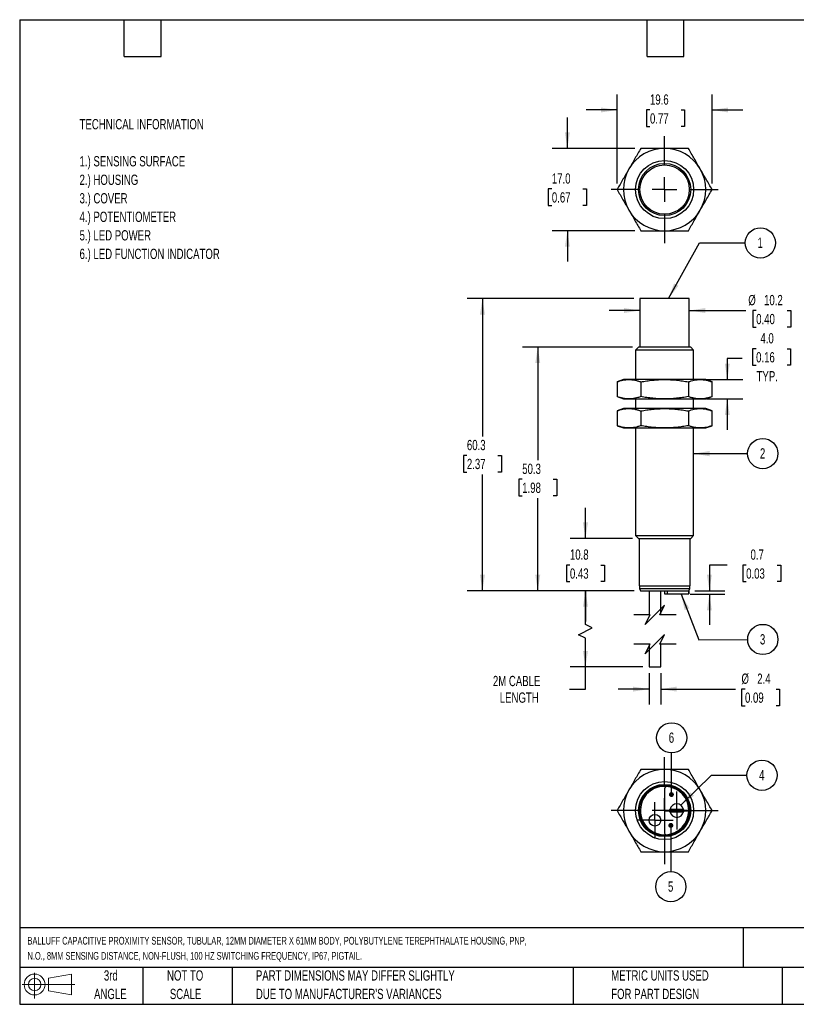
# Model space of a CAD drawing. Header units: millimetres. Extents: x 6 to 273, y 6 to 210.
# Tile 1 of 2: x 6 to 167, y 6 to 210. Entities that reach past the tile are written whole.
import ezdxf

# ---------------------------------------------------------------- set-up
doc = ezdxf.new("R2010")
doc.units = ezdxf.units.MM
doc.linetypes.add('CENTERX2', pattern=[20.32, 12.7, -2.54, 2.54, -2.54])
doc.layers.add('CENTER', color=40, linetype='CENTERX2')
doc.layers.add('DIMENSIONS', color=140, linetype='Continuous', lineweight=25)
doc.layers.add('TEXT', color=140, linetype='Continuous', lineweight=25)
doc.styles.add('SLDTEXTSTYLE0', font='TXT', dxfattribs={"width": 0.7})
doc.dimstyles.new('SLDDIMSTYLE0', dxfattribs={"dimtxt": 2.158008, "dimasz": 3.302, "dimexe": 0, "dimexo": 0.0625, "dimgap": 0.539502, "dimtad": 0, "dimtih": 1, "dimtoh": 1, "dimrnd": 1e-09, "dimzin": 12, "dimdsep": 46, "dimtxsty": 'SLDTEXTSTYLE0', "dimsah": 1, "dimcen": 0.09, "dimadec": 0, "dimazin": 3, "dimtfac": 1, "dimtmove": 0, "dimatfit": 0, "dimfxl": 0, "dimfrac": 2, "dimtolj": 1, "dimtzin": 12, "dimarcsym": 0})
doc.dimstyles.new('SLDDIMSTYLE1', dxfattribs={"dimtxt": 2.158008, "dimasz": 3.302, "dimexe": 0, "dimexo": 0.0625, "dimgap": 0.539502, "dimtad": 0, "dimtih": 1, "dimtoh": 1, "dimrnd": 1e-09, "dimzin": 12, "dimdsep": 46, "dimtxsty": 'SLDTEXTSTYLE0', "dimsah": 1, "dimcen": 0.09, "dimadec": 0, "dimazin": 3, "dimtfac": 1, "dimtofl": 0, "dimtmove": 0, "dimatfit": 3, "dimfxl": 0, "dimfrac": 2, "dimtolj": 1, "dimtzin": 12, "dimarcsym": 0})
doc.dimstyles.new('SLDDIMSTYLE2', dxfattribs={"dimtxt": 2.158008, "dimasz": 3.302, "dimexe": 0, "dimexo": 0.0625, "dimgap": 0.539502, "dimtad": 0, "dimtih": 1, "dimtoh": 1, "dimrnd": 1e-09, "dimdsep": 46, "dimtxsty": 'SLDTEXTSTYLE0', "dimsah": 1, "dimcen": 0.09, "dimadec": 0, "dimazin": 2, "dimtfac": 1, "dimtmove": 0, "dimatfit": 0, "dimfxl": 0, "dimfrac": 2, "dimtolj": 1, "dimtzin": 12, "dimarcsym": 0})
doc.dimstyles.new('SLDDIMSTYLE3', dxfattribs={"dimtxt": 2.158008, "dimasz": 3.302, "dimexe": 0, "dimexo": 0.0625, "dimgap": 0.539502, "dimtad": 0, "dimtih": 1, "dimtoh": 1, "dimrnd": 1e-09, "dimzin": 4, "dimdsep": 46, "dimtxsty": 'SLDTEXTSTYLE0', "dimsah": 1, "dimcen": 0.09, "dimadec": 0, "dimazin": 1, "dimtfac": 1, "dimtmove": 0, "dimatfit": 0, "dimfxl": 0, "dimfrac": 2, "dimtolj": 1, "dimtzin": 12, "dimarcsym": 0})
doc.dimstyles.new('SLDDIMSTYLE4', dxfattribs={"dimtxt": 0.18, "dimasz": 3.302, "dimexe": 0, "dimexo": 0.0625, "dimgap": 0, "dimtad": 0, "dimtih": 1, "dimtoh": 1, "dimdec": 0, "dimrnd": 1e-09, "dimzin": 0, "dimdsep": 46, "dimtxsty": 'Standard', "dimsah": 1, "dimcen": 0.09, "dimadec": 0, "dimazin": 0, "dimtfac": 3.302, "dimtdec": 0, "dimtofl": 0, "dimtmove": 0, "dimatfit": 3, "dimfxl": 0, "dimfrac": 2, "dimtolj": 1, "dimtzin": 0, "dimarcsym": 0})
doc.dimstyles.new('SLDDIMSTYLE5', dxfattribs={"dimtxt": 0.18, "dimasz": 1.016, "dimexe": 0, "dimexo": 0.0625, "dimgap": 0, "dimtad": 0, "dimtih": 1, "dimtoh": 1, "dimdec": 0, "dimrnd": 1e-09, "dimzin": 0, "dimdsep": 46, "dimtxsty": 'Standard', "dimblk1": 'DOT', "dimblk2": 'DOT', "dimsah": 1, "dimcen": 0.09, "dimadec": 0, "dimazin": 0, "dimtfac": 1.016, "dimtdec": 0, "dimtofl": 0, "dimtmove": 0, "dimatfit": 3, "dimldrblk": 'DOT', "dimfxl": 0, "dimfrac": 2, "dimtolj": 1, "dimtzin": 0, "dimarcsym": 0})

# ---------------------------------------------------------------- blocks, each defined once
blk = doc.blocks.new('Block11')
at = {"color": 7, "linetype": 'Continuous', "lineweight": 18}
for p, q in [((2.59, 5.31), (2.59, 0)), ((5.48, 4.17), (10.18, 5.03)), ((5.48, 1.6), (5.48, 4.17)), ((10.18, 5.03), (10.18, 0.73)), ((0, 2.88), (10.87, 2.88)), ((5.48, 1.6), (10.18, 0.73))]:
    blk.add_line(p, q, dxfattribs=at)
for radius in [2.15, 1.29]:
    blk.add_circle((2.59, 2.88), radius, dxfattribs=at)
blk = doc.blocks.new('Block12')
at = {"color": 7, "linetype": 'Continuous'}
blk.add_blockref('Block11', (0, 0), dxfattribs=at)
blk = doc.blocks.new('SW_NOTE_0')
at = {"layer": 'TEXT', "color": 0, "attachment_point": 1, "style": 'SLDTEXTSTYLE0'}
for s, insert, char_height in [('TECHNICAL INFORMATION', (0, 2.73), 2.1167), ('1.) SENSING SURFACE', (0, -4.92), 2.1167), ('2.) HOUSING', (0, -8.74), 2.1167), ('3.) COVER', (0, -12.56), 2.117), ('4.) POTENTIOMETER', (0, -16.38), 2.1167), ('5.) LED POWER', (0, -20.2), 2.1167), ('6.) LED FUNCTION INDICATOR', (0, -24.03), 2.1167)]:
    blk.add_mtext(s, dxfattribs=dict(at, insert=insert, char_height=char_height))
blk = doc.blocks.new('SW_NOTE_0_1')
at = {"layer": 'TEXT', "color": 0, "char_height": 1.5875, "attachment_point": 1, "style": 'SLDTEXTSTYLE0'}
for s, insert in [('BALLUFF CAPACITIVE PROXIMITY SENSOR, TUBULAR, 12MM DIAMETER X 61MM BODY, POLYBUTYLENE TEREPHTHALATE HOUSING, PNP,', (0, 2.05)), ('N.O., 8MM SENSING DISTANCE, NON-FLUSH, 100 HZ SWITCHING FREQUENCY, IP67, PIGTAIL.', (0, -1.07))]:
    blk.add_mtext(s, dxfattribs=dict(at, insert=insert))
blk = doc.blocks.new('SW_NOTE_0_4')
at = {"layer": 'TEXT', "color": 0, "char_height": 2.1167, "attachment_point": 1, "style": 'SLDTEXTSTYLE0'}
for s, insert in [('PART DIMENSIONS MAY DIFFER SLIGHTLY', (0, 2.73)), ("DUE TO MANUFACTURER'S VARIANCES", (0, -1.09))]:
    blk.add_mtext(s, dxfattribs=dict(at, insert=insert))
blk = doc.blocks.new('SW_NOTE_0_5')
at = {"layer": 'TEXT', "color": 0, "char_height": 2.117, "attachment_point": 2, "style": 'SLDTEXTSTYLE0'}
for s, insert in [('NOT TO', (5.26, 2.73)), ('SCALE', (5.35, -1.09))]:
    blk.add_mtext(s, dxfattribs=dict(at, insert=insert))
blk = doc.blocks.new('SW_NOTE_0_6')
at = {"layer": 'TEXT', "color": 0, "char_height": 2.117, "attachment_point": 2, "style": 'SLDTEXTSTYLE0'}
for s, insert in [('3rd', (2.32, 2.73)), ('ANGLE', (2.22, -1.09))]:
    blk.add_mtext(s, dxfattribs=dict(at, insert=insert))
blk = doc.blocks.new('SW_NOTE_0_7')
at = {"layer": 'TEXT', "color": 0, "char_height": 2.1167, "attachment_point": 1, "style": 'SLDTEXTSTYLE0'}
for s, insert in [('METRIC UNITS USED', (0, 2.73)), ('FOR PART DESIGN', (0, -1.09))]:
    blk.add_mtext(s, dxfattribs=dict(at, insert=insert))
blk = doc.blocks.new('_D')
at = {"layer": 'DIMENSIONS'}
for p, q in [((136.3, 74.7), (136.3, 68.22)), ((138.7, 74.7), (138.7, 68.22)), ((136.3, 71.4), (129.95, 71.4)), ((138.7, 71.4), (154.18, 71.4)), ((156.11, 71.4), (155.39, 71.4)), ((155.39, 71.4), (155.39, 67.97)), ((162.53, 71.4), (163.25, 71.4)), ((163.25, 71.4), (163.25, 67.97)), ((155.39, 67.97), (156.11, 67.97)), ((163.25, 67.97), (162.53, 67.97))]:
    blk.add_line(p, q, dxfattribs=at)
for points in [[(136.3, 71.4), (133, 71.91), (133, 70.89)], [(138.7, 71.4), (142.01, 70.89), (142.01, 71.91)]]:
    blk.add_solid(points, dxfattribs=at)
at = {"layer": 'DIMENSIONS', "char_height": 2.117, "attachment_point": 1, "style": 'SLDTEXTSTYLE0'}
for s, insert in [('%%c', (155.38, 74.61)), ('2.4', (158.64, 74.61)), ('0.09', (156.11, 70.7))]:
    blk.add_mtext(s, dxfattribs=dict(at, insert=insert))
blk = doc.blocks.new('_D_1')
at = {"layer": 'DIMENSIONS'}
for p, q in [((133.23, 91.69), (119.99, 91.69)), ((123.17, 84.75), (123.17, 91.69)), ((121.76, 82.63), (124.58, 84.04)), ((124.58, 84.04), (123.17, 84.75)), ((123.17, 81.92), (121.76, 82.63)), ((123.17, 75.97), (123.17, 81.92)), ((135.03, 75.97), (119.99, 75.97)), ((123.17, 71.4), (123.17, 75.97)), ((119.87, 71.4), (123.17, 71.4))]:
    blk.add_line(p, q, dxfattribs=at)
for points in [[(123.17, 91.69), (122.66, 88.39), (123.68, 88.39)], [(123.17, 75.97), (123.68, 79.27), (122.66, 79.27)]]:
    blk.add_solid(points, dxfattribs=at)
at = {"layer": 'DIMENSIONS', "char_height": 2.117, "attachment_point": 1, "style": 'SLDTEXTSTYLE0'}
for s, insert in [('2M CABLE', (104.06, 74.13)), ('LENGTH', (105.48, 70.7))]:
    blk.add_mtext(s, dxfattribs=dict(at, insert=insert))
blk = doc.blocks.new('_D_2')
at = {"layer": 'DIMENSIONS'}
for p, q in [((152.46, 97.01), (148.76, 97.01)), ((148.76, 97.01), (148.76, 91.69)), ((156.35, 97.01), (155.63, 97.01)), ((155.63, 97.01), (155.63, 93.58)), ((162.76, 97.01), (163.49, 97.01)), ((163.49, 97.01), (163.49, 93.58)), ((155.63, 93.58), (156.35, 93.58)), ((163.49, 93.58), (162.76, 93.58)), ((145.77, 91.69), (151.93, 91.69)), ((144.77, 90.99), (151.93, 90.99)), ((148.76, 90.99), (148.76, 84.64))]:
    blk.add_line(p, q, dxfattribs=at)
for points in [[(148.76, 91.69), (149.26, 94.99), (148.25, 94.99)], [(148.76, 90.99), (148.25, 87.69), (149.26, 87.69)]]:
    blk.add_solid(points, dxfattribs=at)
at = {"layer": 'DIMENSIONS', "char_height": 2.117, "attachment_point": 1, "style": 'SLDTEXTSTYLE0'}
for s, insert in [('0.7', (157.25, 100.22)), ('0.03', (156.35, 96.31))]:
    blk.add_mtext(s, dxfattribs=dict(at, insert=insert))
blk = doc.blocks.new('_D_3')
at = {"layer": 'DIMENSIONS'}
for p, q in [((123.17, 102.49), (123.17, 108.84)), ((132.85, 102.49), (119.99, 102.49)), ((119.96, 97.01), (119.24, 97.01)), ((119.24, 97.01), (119.24, 93.58)), ((126.37, 97.01), (127.1, 97.01)), ((127.1, 97.01), (127.1, 93.58)), ((119.24, 93.58), (119.96, 93.58)), ((127.1, 93.58), (126.37, 93.58)), ((133.23, 91.69), (119.99, 91.69)), ((123.17, 91.69), (123.17, 85.34))]:
    blk.add_line(p, q, dxfattribs=at)
for points in [[(123.17, 102.49), (123.68, 105.79), (122.66, 105.79)], [(123.17, 91.69), (122.66, 88.39), (123.68, 88.39)]]:
    blk.add_solid(points, dxfattribs=at)
at = {"layer": 'DIMENSIONS', "char_height": 2.117, "attachment_point": 1, "style": 'SLDTEXTSTYLE0'}
for s, insert in [('10.8', (119.96, 100.22)), ('0.43', (119.96, 96.31))]:
    blk.add_mtext(s, dxfattribs=dict(at, insert=insert))
blk = doc.blocks.new('_D_4')
at = {"layer": 'DIMENSIONS'}
for p, q in [((132.85, 141.99), (110.14, 141.99)), ((113.32, 141.99), (113.32, 118.63)), ((110.11, 114.71), (109.39, 114.71)), ((109.39, 114.71), (109.39, 111.28)), ((116.52, 114.71), (117.25, 114.71)), ((117.25, 114.71), (117.25, 111.28)), ((109.39, 111.28), (110.11, 111.28)), ((113.32, 91.69), (113.32, 110.8)), ((117.25, 111.28), (116.52, 111.28)), ((133.23, 91.69), (110.14, 91.69))]:
    blk.add_line(p, q, dxfattribs=at)
for points in [[(113.32, 141.99), (112.81, 138.69), (113.83, 138.69)], [(113.32, 91.69), (113.83, 94.99), (112.81, 94.99)]]:
    blk.add_solid(points, dxfattribs=at)
at = {"layer": 'DIMENSIONS', "char_height": 2.117, "attachment_point": 1, "style": 'SLDTEXTSTYLE0'}
for s, insert in [('50.3', (110.11, 117.92)), ('1.98', (110.11, 114.01))]:
    blk.add_mtext(s, dxfattribs=dict(at, insert=insert))
blk = doc.blocks.new('_D_5')
at = {"layer": 'DIMENSIONS'}
for p, q in [((133.13, 151.99), (98.72, 151.99)), ((101.9, 151.99), (101.9, 123.53)), ((98.69, 119.62), (97.97, 119.62)), ((97.97, 119.62), (97.97, 116.19)), ((105.1, 119.62), (105.83, 119.62)), ((105.83, 119.62), (105.83, 116.19)), ((97.97, 116.19), (98.69, 116.19)), ((105.83, 116.19), (105.1, 116.19)), ((101.9, 91.69), (101.9, 115.71)), ((133.23, 91.69), (98.72, 91.69))]:
    blk.add_line(p, q, dxfattribs=at)
for points in [[(101.9, 151.99), (101.39, 148.69), (102.41, 148.69)], [(101.9, 91.69), (102.41, 94.99), (101.39, 94.99)]]:
    blk.add_solid(points, dxfattribs=at)
at = {"layer": 'DIMENSIONS', "char_height": 2.117, "attachment_point": 1, "style": 'SLDTEXTSTYLE0'}
for s, insert in [('60.3', (98.69, 122.83)), ('2.37', (98.69, 118.92))]:
    blk.add_mtext(s, dxfattribs=dict(at, insert=insert))
blk = doc.blocks.new('_D_6')
at = {"layer": 'DIMENSIONS'}
for p, q in [((134.4, 149.53), (128.05, 149.53)), ((144.6, 149.53), (156.31, 149.53)), ((158.42, 149.53), (157.7, 149.53)), ((157.7, 149.53), (157.7, 146.1)), ((164.83, 149.53), (165.56, 149.53)), ((165.56, 149.53), (165.56, 146.1)), ((157.7, 146.1), (158.42, 146.1)), ((165.56, 146.1), (164.83, 146.1))]:
    blk.add_line(p, q, dxfattribs=at)
for points in [[(134.4, 149.53), (131.1, 150.04), (131.1, 149.02)], [(144.6, 149.53), (147.91, 149.02), (147.91, 150.04)]]:
    blk.add_solid(points, dxfattribs=at)
at = {"layer": 'DIMENSIONS', "char_height": 2.117, "attachment_point": 1, "style": 'SLDTEXTSTYLE0'}
for s, insert in [('%%c', (156.79, 152.74)), ('10.2', (160.05, 152.74)), ('0.40', (158.42, 148.83))]:
    blk.add_mtext(s, dxfattribs=dict(at, insert=insert))
blk = doc.blocks.new('_D_7')
at = {"layer": 'DIMENSIONS'}
for p, q in [((158.4, 141.65), (157.67, 141.65)), ((157.67, 141.65), (157.67, 138.22)), ((164.81, 141.65), (165.53, 141.65)), ((165.53, 141.65), (165.53, 138.22)), ((155.5, 139.63), (152.45, 139.63)), ((152.45, 139.63), (152.45, 135.29)), ((157.67, 138.22), (158.4, 138.22)), ((165.53, 138.22), (164.81, 138.22)), ((148.14, 135.29), (155.63, 135.29)), ((148.14, 131.29), (155.63, 131.29)), ((152.45, 131.29), (152.45, 124.94))]:
    blk.add_line(p, q, dxfattribs=at)
for points in [[(152.45, 135.29), (152.96, 138.59), (151.95, 138.59)], [(152.45, 131.29), (151.95, 127.99), (152.96, 127.99)]]:
    blk.add_solid(points, dxfattribs=at)
at = {"layer": 'DIMENSIONS', "char_height": 2.117, "attachment_point": 1, "style": 'SLDTEXTSTYLE0'}
for s, insert in [('4.0', (159.29, 144.86)), ('0.16', (158.4, 140.94)), ('TYP.', (158.5, 137.03))]:
    blk.add_mtext(s, dxfattribs=dict(at, insert=insert))
blk = doc.blocks.new('SW_NOTE_0_8')
at = {"layer": 'TEXT', "color": 0}
blk.add_circle((0.9, 1.64), 3.12, dxfattribs=at)
at = {"layer": 'TEXT', "color": 0, "insert": (0.86, 2.73), "char_height": 2.12, "attachment_point": 2, "style": 'SLDTEXTSTYLE0'}
blk.add_mtext('1', dxfattribs=at)
blk = doc.blocks.new('SW_NOTE_0_9')
at = {"layer": 'TEXT', "color": 0}
blk.add_circle((3.12, 0), 3.12, dxfattribs=at)
at = {"layer": 'TEXT', "color": 0, "insert": (3.09, 1.1), "char_height": 2.12, "attachment_point": 2, "style": 'SLDTEXTSTYLE0'}
blk.add_mtext('2', dxfattribs=at)
blk = doc.blocks.new('SW_NOTE_0_10')
at = {"layer": 'TEXT', "color": 0}
blk.add_circle((0.9, 1.64), 3.12, dxfattribs=at)
at = {"layer": 'TEXT', "color": 0, "insert": (0.86, 2.73), "char_height": 2.12, "attachment_point": 2, "style": 'SLDTEXTSTYLE0'}
blk.add_mtext('3', dxfattribs=at)
blk = doc.blocks.new('_D_8')
at = {"layer": 'DIMENSIONS'}
for p, q in [((129.69, 175.77), (129.69, 194.09)), ((149.32, 175.77), (149.32, 194.09)), ((129.69, 190.92), (123.34, 190.92)), ((136.49, 190.92), (135.77, 190.92)), ((135.77, 190.92), (135.77, 187.49)), ((142.91, 190.92), (143.63, 190.92)), ((143.63, 190.92), (143.63, 187.49)), ((149.32, 190.92), (155.67, 190.92)), ((135.77, 187.49), (136.49, 187.49)), ((143.63, 187.49), (142.91, 187.49))]:
    blk.add_line(p, q, dxfattribs=at)
for points in [[(129.69, 190.92), (126.39, 191.42), (126.39, 190.41)], [(149.32, 190.92), (152.62, 190.41), (152.62, 191.42)]]:
    blk.add_solid(points, dxfattribs=at)
at = {"layer": 'DIMENSIONS', "char_height": 2.117, "attachment_point": 1, "style": 'SLDTEXTSTYLE0'}
for s, insert in [('19.6', (136.49, 194.13)), ('0.77', (136.49, 190.22))]:
    blk.add_mtext(s, dxfattribs=dict(at, insert=insert))
blk = doc.blocks.new('_D_9')
at = {"layer": 'DIMENSIONS'}
for p, q in [((119.43, 183), (119.43, 189.35)), ((133.33, 183), (116.26, 183)), ((116.23, 174.63), (115.5, 174.63)), ((115.5, 174.63), (115.5, 171.2)), ((122.64, 174.63), (123.36, 174.63)), ((123.36, 174.63), (123.36, 171.2)), ((115.5, 171.2), (116.23, 171.2)), ((123.36, 171.2), (122.64, 171.2)), ((133.33, 166), (116.26, 166)), ((119.43, 166), (119.43, 159.65))]:
    blk.add_line(p, q, dxfattribs=at)
for points in [[(119.43, 183), (119.94, 186.3), (118.93, 186.3)], [(119.43, 166), (118.93, 162.69), (119.94, 162.69)]]:
    blk.add_solid(points, dxfattribs=at)
at = {"layer": 'DIMENSIONS', "char_height": 2.117, "attachment_point": 1, "style": 'SLDTEXTSTYLE0'}
for s, insert in [('17.0', (116.23, 177.84)), ('0.67', (116.23, 173.93))]:
    blk.add_mtext(s, dxfattribs=dict(at, insert=insert))
blk = doc.blocks.new('SW_CENTERMARKSYMBOL_0')
at = {"layer": 'CENTER', "color": 0}
for p, q in [((0, 5.08), (0, 11.04)), ((0, 0), (0, 2.54)), ((-5.08, 0), (-11.04, 0)), ((0, 0), (-2.54, 0)), ((0, 0), (0, -2.54)), ((0, 0), (2.54, 0)), ((5.08, 0), (11.04, 0)), ((0, -5.08), (0, -11.04))]:
    blk.add_line(p, q, dxfattribs=at)
blk = doc.blocks.new('SW_NOTE_0_11')
at = {"layer": 'TEXT', "color": 0}
blk.add_circle((0.9, 1.64), 3.12, dxfattribs=at)
at = {"layer": 'TEXT', "color": 0, "insert": (0.86, 2.73), "char_height": 2.12, "attachment_point": 2, "style": 'SLDTEXTSTYLE0'}
blk.add_mtext('4', dxfattribs=at)
blk = doc.blocks.new('SW_NOTE_0_12')
at = {"layer": 'TEXT', "color": 0}
blk.add_circle((0.01, 3.12), 3.12, dxfattribs=at)
at = {"layer": 'TEXT', "color": 0, "insert": (-0.03, 4.22), "char_height": 2.12, "attachment_point": 2, "style": 'SLDTEXTSTYLE0'}
blk.add_mtext('6', dxfattribs=at)
blk = doc.blocks.new('_Dot')
at = {"color": 0, "linetype": 'ByBlock', "lineweight": -2}
blk.add_line((-0.5, 0), (-1, 0), dxfattribs=at)
at = {"color": 0, "linetype": 'ByBlock', "const_width": 0.5}
blk.add_lwpolyline([(-0.25, 0, 1), (0.25, 0, 1)], format="xyb", close=True, dxfattribs=at)
blk = doc.blocks.new('SW_NOTE_0_13')
at = {"layer": 'TEXT', "color": 0}
blk.add_circle((0, -3.12), 3.12, dxfattribs=at)
at = {"layer": 'TEXT', "color": 0, "insert": (-0.04, -2.03), "char_height": 2.12, "attachment_point": 2, "style": 'SLDTEXTSTYLE0'}
blk.add_mtext('5', dxfattribs=at)
blk = doc.blocks.new('SW_CENTERMARKSYMBOL_1')
at = {"layer": 'CENTER', "color": 0}
for p, q in [((0, 5.08), (0, 11.04)), ((0, 0), (0, 2.54)), ((-5.08, 0), (-11.04, 0)), ((0, 0), (-2.54, 0)), ((0, 0), (0, -2.54)), ((0, 0), (2.54, 0)), ((5.08, 0), (11.04, 0)), ((0, -5.08), (0, -11.04))]:
    blk.add_line(p, q, dxfattribs=at)
blk = doc.blocks.new('SW_CENTERMARKSYMBOL_2')
at = {"layer": 'CENTER', "color": 0}
for p, q in [((0, 2.54), (0, 3.74)), ((0, 0), (0, 2.54)), ((-2.54, 0), (-3.74, 0)), ((0, 0), (-2.54, 0)), ((0, 0), (0, -2.54)), ((0, 0), (2.54, 0)), ((2.54, 0), (3.74, 0)), ((0, -2.54), (0, -3.74))]:
    blk.add_line(p, q, dxfattribs=at)
blk = doc.blocks.new('SW_CENTERMARKSYMBOL_3')
at = {"layer": 'CENTER', "color": 0}
for p, q in [((0, 2.54), (0, 3.94)), ((0, 0), (0, 2.54)), ((-2.54, 0), (-3.94, 0)), ((0, 0), (-2.54, 0)), ((0, 0), (0, -2.54)), ((0, 0), (2.54, 0)), ((2.54, 0), (3.94, 0)), ((0, -2.54), (0, -3.94))]:
    blk.add_line(p, q, dxfattribs=at)

msp = doc.modelspace()

# ---------------------------------------------------------------- linework, layer by layer
for p, q in [((134.404, 151.988), (134.404, 141.988)), ((144.604, 151.988), (134.404, 151.988)), ((144.604, 141.988), (144.604, 151.988)), ((134.117, 141.988), (133.504, 141.375)), ((133.504, 141.375), (133.504, 135.288)), ((145.504, 141.375), (133.504, 141.375)), ((144.89, 141.988), (134.117, 141.988)), ((145.504, 141.375), (144.89, 141.988)), ((145.504, 135.288), (145.504, 141.375)), ((131.004, 135.288), (129.689, 134.81)), ((129.689, 134.81), (129.689, 131.767)), ((132.143, 135.288), (131.004, 135.288)), ((139.504, 135.288), (132.143, 135.288)), ((134.596, 134.81), (134.596, 131.767)), ((146.865, 135.288), (139.504, 135.288)), ((144.411, 134.81), (144.411, 131.767)), ((148.004, 135.288), (146.865, 135.288)), ((149.319, 134.81), (148.004, 135.288)), ((149.319, 131.767), (149.319, 134.81)), ((129.689, 131.767), (131.004, 131.288)), ((131.004, 131.288), (132.143, 131.288)), ((132.143, 131.288), (139.504, 131.288)), ((133.504, 131.288), (133.504, 129.288)), ((139.504, 131.288), (146.865, 131.288)), ((145.504, 129.288), (145.504, 131.288)), ((146.865, 131.288), (148.004, 131.288)), ((148.004, 131.288), (149.319, 131.767)), ((131.004, 129.288), (129.689, 128.81)), ((129.689, 128.81), (129.689, 125.767)), ((132.143, 129.288), (131.004, 129.288)), ((139.504, 129.288), (132.143, 129.288)), ((134.596, 128.81), (134.596, 125.767)), ((146.865, 129.288), (139.504, 129.288)), ((144.411, 128.81), (144.411, 125.767)), ((148.004, 129.288), (146.865, 129.288)), ((149.319, 128.81), (148.004, 129.288)), ((149.319, 125.767), (149.319, 128.81)), ((129.689, 125.767), (131.004, 125.288)), ((131.004, 125.288), (132.143, 125.288)), ((132.143, 125.288), (139.504, 125.288)), ((133.504, 125.288), (133.504, 103.102)), ((139.504, 125.288), (146.865, 125.288)), ((145.504, 103.102), (145.504, 125.288)), ((146.865, 125.288), (148.004, 125.288)), ((148.004, 125.288), (149.319, 125.767)), ((133.504, 103.102), (134.117, 102.488)), ((133.504, 103.102), (145.504, 103.102)), ((134.117, 102.488), (139.504, 102.488)), ((134.254, 102.488), (134.254, 92.718)), ((139.504, 102.488), (144.89, 102.488)), ((144.754, 92.718), (144.754, 102.488)), ((144.89, 102.488), (145.504, 103.102)), ((134.254, 92.718), (144.754, 92.718)), ((134.304, 92.718), (134.304, 92.188)), ((134.304, 92.188), (134.504, 91.688)), ((134.304, 92.188), (144.704, 92.188)), ((134.504, 91.688), (140.059, 91.688)), ((136.304, 91.688), (136.304, 86.702)), ((138.704, 86.702), (138.704, 91.688)), ((139.504, 91.688), (139.504, 91.088)), ((140.059, 91.688), (144.503, 91.688)), ((140.059, 91.688), (140.059, 91.088)), ((144.503, 91.688), (144.504, 91.688)), ((144.503, 91.688), (144.503, 91.088)), ((144.503, 91.088), (144.503, 91.688)), ((144.504, 91.688), (144.704, 92.188)), ((144.704, 92.188), (144.704, 92.718)), ((139.504, 91.088), (140.059, 91.088)), ((140.059, 91.088), (144.503, 91.088)), ((140.504, 90.988), (140.504, 91.088)), ((143.504, 90.988), (140.504, 90.988)), ((143.504, 91.088), (143.504, 90.988)), ((144.503, 91.088), (144.503, 91.088)), ((136.304, 80.702), (136.304, 75.969)), ((138.704, 75.969), (138.704, 80.702)), ((136.304, 75.969), (138.704, 75.969)), ((139.504, 50.808), (139.504, 46.439)), ((139.504, 46.439), (140.504, 46.439)), ((140.504, 46.236), (139.504, 46.236)), ((139.504, 46.236), (139.504, 41.646)), ((140.504, 46.586), (140.504, 46.086)), ((143.504, 46.586), (140.504, 46.586)), ((140.504, 46.086), (143.504, 46.086)), ((143.504, 46.086), (143.504, 46.586)), ((143.504, 46.439), (144.503, 46.439)), ((144.503, 46.236), (143.504, 46.236))]:
    msp.add_line(p, q)
for centre, radius in [((139.504, 174.495), 6), ((139.504, 174.495), 5.386), ((139.504, 174.495), 5.1), ((139.504, 46.336), 6), ((139.504, 46.336), 5.386), ((139.504, 46.336), 5.25), ((139.504, 46.336), 5.2), ((137.504, 44.336), 1.2)]:
    msp.add_circle(centre, radius)
for centre, radius, start, end in [((139.504, 174.495), 8.5, 90, 150), ((139.504, 174.495), 8.5, 30, 90), ((139.504, 174.495), 8.5, 150, 210), ((139.504, 174.495), 8.5, 330, 30), ((139.504, 174.495), 8.5, 210, 270), ((139.504, 174.495), 8.5, 270, 330), ((139.504, 46.336), 8.5, 90, 150), ((139.504, 46.336), 8.5, 30, 90), ((139.504, 46.336), 5, 83.62063, 273.65967), ((140.004, 50.808), 0.5, 83.62063, 180), ((139.504, 46.336), 5, 1.17563, 83.62063), ((139.504, 46.336), 8.5, 150, 210), ((139.504, 46.336), 8.5, 330, 30), ((142.004, 46.336), 1.4, 10.28656, 169.71344), ((139.504, 46.336), 5, 273.65967, 358.85401), ((142.004, 46.336), 1.4, 190.28656, 349.71344), ((139.504, 46.336), 5, 358.85401, 1.17563), ((139.504, 46.336), 8.5, 210, 270), ((139.504, 46.336), 8.5, 270, 330), ((139.804, 41.646), 0.3, 180, 273.65966)]:
    msp.add_arc(centre, radius, start, end)
for points, knots in [([(134.596, 182.995), (134.191, 182.293), (133.784, 181.588), (132.966, 180.172), (132.556, 179.46), (132.143, 178.745)], [0, 0, 0, 0, 0.5, 0.5, 1, 1, 1, 1]), ([(139.504, 182.995), (138.678, 182.995), (137.857, 182.995), (136.222, 182.995), (135.408, 182.995), (134.596, 182.995)], [0, 0, 0, 0, 0.5, 0.5, 1, 1, 1, 1]), ([(144.411, 182.995), (143.6, 182.995), (142.786, 182.995), (141.151, 182.995), (140.33, 182.995), (139.504, 182.995)], [0, 0, 0, 0, 0.5, 0.5, 1, 1, 1, 1]), ([(146.865, 178.745), (146.452, 179.46), (146.042, 180.172), (145.224, 181.588), (144.817, 182.293), (144.411, 182.995)], [0, 0, 0, 0, 0.5, 0.5, 1, 1, 1, 1]), ([(132.143, 178.745), (131.73, 178.03), (131.319, 177.319), (130.502, 175.903), (130.095, 175.198), (129.689, 174.495)], [0, 0, 0, 0, 0.5, 0.5, 1, 1, 1, 1]), ([(149.319, 174.495), (148.913, 175.198), (148.506, 175.903), (147.689, 177.319), (147.278, 178.03), (146.865, 178.745)], [0, 0, 0, 0, 0.5, 0.5, 1, 1, 1, 1]), ([(129.689, 174.495), (130.095, 173.793), (130.502, 173.088), (131.319, 171.672), (131.73, 170.96), (132.143, 170.245)], [0, 0, 0, 0, 0.5, 0.5, 1, 1, 1, 1]), ([(146.865, 170.245), (147.278, 170.96), (147.689, 171.672), (148.506, 173.088), (148.913, 173.793), (149.319, 174.495)], [0, 0, 0, 0, 0.5, 0.5, 1, 1, 1, 1]), ([(132.143, 170.245), (132.556, 169.53), (132.966, 168.819), (133.784, 167.403), (134.191, 166.698), (134.596, 165.995)], [0, 0, 0, 0, 0.5, 0.5, 1, 1, 1, 1]), ([(144.411, 165.995), (144.817, 166.698), (145.224, 167.403), (146.042, 168.819), (146.452, 169.53), (146.865, 170.245)], [0, 0, 0, 0, 0.5, 0.5, 1, 1, 1, 1]), ([(134.596, 165.995), (135.408, 165.995), (136.222, 165.995), (137.857, 165.995), (138.678, 165.995), (139.504, 165.995)], [0, 0, 0, 0, 0.5, 0.5, 1, 1, 1, 1]), ([(139.504, 165.995), (140.33, 165.995), (141.151, 165.995), (142.786, 165.995), (143.6, 165.995), (144.411, 165.995)], [0, 0, 0, 0, 0.5, 0.5, 1, 1, 1, 1]), ([(129.689, 134.81), (129.89, 134.879), (130.29, 135.017), (130.903, 135.168), (131.521, 135.269), (131.936, 135.282), (132.143, 135.288)], [0, 0, 0, 0, 0.2541613, 0.5043529, 0.7531482, 1, 1, 1, 1]), ([(132.143, 135.288), (132.348, 135.282), (132.759, 135.269), (133.375, 135.169), (133.991, 135.019), (134.393, 134.88), (134.596, 134.81)], [0, 0, 0, 0, 0.244511, 0.4915549, 0.7435587, 1, 1, 1, 1]), ([(134.596, 134.81), (135, 134.879), (135.808, 135.019), (137.031, 135.168), (138.264, 135.269), (139.09, 135.282), (139.504, 135.288)], [0, 0, 0, 0, 0.2488583, 0.49808, 0.7487234, 1, 1, 1, 1]), ([(139.504, 135.288), (139.913, 135.282), (140.732, 135.27), (141.961, 135.17), (143.189, 135.02), (144.004, 134.88), (144.411, 134.81)], [0, 0, 0, 0, 0.2485818, 0.4978112, 0.7486961, 1, 1, 1, 1]), ([(144.411, 134.81), (144.613, 134.879), (145.012, 135.017), (145.625, 135.167), (146.243, 135.269), (146.658, 135.282), (146.865, 135.288)], [0, 0, 0, 0, 0.2539666, 0.5043495, 0.7528325, 1, 1, 1, 1]), ([(146.865, 135.288), (147.07, 135.282), (147.482, 135.269), (148.098, 135.169), (148.713, 135.019), (149.116, 134.88), (149.319, 134.81)], [0, 0, 0, 0, 0.2445111, 0.4915548, 0.7435589, 1, 1, 1, 1]), ([(132.143, 131.288), (131.938, 131.295), (131.526, 131.307), (130.91, 131.407), (130.295, 131.558), (129.892, 131.697), (129.689, 131.767)], [0, 0, 0, 0, 0.2448271, 0.4915518, 0.7437598, 1, 1, 1, 1]), ([(134.596, 131.767), (134.395, 131.697), (133.996, 131.559), (133.383, 131.409), (132.765, 131.307), (132.35, 131.295), (132.143, 131.288)], [0, 0, 0, 0, 0.2539666, 0.5043496, 0.7528325, 1, 1, 1, 1]), ([(139.504, 131.288), (139.095, 131.294), (138.275, 131.307), (137.047, 131.407), (135.819, 131.556), (135.004, 131.697), (134.596, 131.767)], [0, 0, 0, 0, 0.2485818, 0.4978112, 0.7486961, 1, 1, 1, 1]), ([(144.411, 131.767), (144.008, 131.697), (143.2, 131.558), (141.976, 131.408), (140.744, 131.307), (139.917, 131.295), (139.504, 131.288)], [0, 0, 0, 0, 0.2488583, 0.49808, 0.7487234, 1, 1, 1, 1]), ([(146.865, 131.288), (146.66, 131.294), (146.248, 131.307), (145.632, 131.407), (145.017, 131.558), (144.614, 131.697), (144.411, 131.767)], [0, 0, 0, 0, 0.244511, 0.491555, 0.7435587, 1, 1, 1, 1]), ([(149.319, 131.767), (149.118, 131.697), (148.718, 131.559), (148.105, 131.409), (147.487, 131.307), (147.072, 131.295), (146.865, 131.288)], [0, 0, 0, 0, 0.2539666, 0.5043497, 0.7528326, 1, 1, 1, 1]), ([(129.689, 128.81), (129.89, 128.879), (130.29, 129.017), (130.903, 129.168), (131.521, 129.269), (131.936, 129.282), (132.143, 129.288)], [0, 0, 0, 0, 0.2541613, 0.504353, 0.7531481, 1, 1, 1, 1]), ([(132.143, 129.288), (132.348, 129.282), (132.759, 129.269), (133.375, 129.169), (133.991, 129.019), (134.393, 128.88), (134.596, 128.81)], [0, 0, 0, 0, 0.244511, 0.491555, 0.7435587, 1, 1, 1, 1]), ([(134.596, 128.81), (135, 128.879), (135.808, 129.019), (137.031, 129.168), (138.264, 129.269), (139.09, 129.282), (139.504, 129.288)], [0, 0, 0, 0, 0.2488583, 0.49808, 0.7487234, 1, 1, 1, 1]), ([(139.504, 129.288), (139.913, 129.282), (140.732, 129.27), (141.961, 129.17), (143.189, 129.02), (144.004, 128.88), (144.411, 128.81)], [0, 0, 0, 0, 0.2485818, 0.4978112, 0.7486961, 1, 1, 1, 1]), ([(144.411, 128.81), (144.613, 128.879), (145.012, 129.017), (145.625, 129.167), (146.243, 129.269), (146.658, 129.282), (146.865, 129.288)], [0, 0, 0, 0, 0.2539666, 0.5043496, 0.7528325, 1, 1, 1, 1]), ([(146.865, 129.288), (147.07, 129.282), (147.482, 129.269), (148.098, 129.169), (148.713, 129.019), (149.116, 128.88), (149.319, 128.81)], [0, 0, 0, 0, 0.2445111, 0.4915549, 0.7435589, 1, 1, 1, 1]), ([(132.143, 125.288), (131.938, 125.295), (131.526, 125.307), (130.91, 125.407), (130.295, 125.558), (129.892, 125.697), (129.689, 125.767)], [0, 0, 0, 0, 0.2448271, 0.4915518, 0.7437598, 1, 1, 1, 1]), ([(134.596, 125.767), (134.395, 125.697), (133.996, 125.559), (133.383, 125.409), (132.765, 125.307), (132.35, 125.295), (132.143, 125.288)], [0, 0, 0, 0, 0.2539666, 0.5043496, 0.7528325, 1, 1, 1, 1]), ([(139.504, 125.288), (139.095, 125.294), (138.275, 125.307), (137.047, 125.407), (135.819, 125.556), (135.004, 125.697), (134.596, 125.767)], [0, 0, 0, 0, 0.2485818, 0.4978112, 0.7486961, 1, 1, 1, 1]), ([(144.411, 125.767), (144.008, 125.697), (143.2, 125.558), (141.976, 125.408), (140.744, 125.307), (139.917, 125.295), (139.504, 125.288)], [0, 0, 0, 0, 0.2488583, 0.49808, 0.7487234, 1, 1, 1, 1]), ([(146.865, 125.288), (146.66, 125.294), (146.248, 125.307), (145.632, 125.407), (145.017, 125.558), (144.614, 125.697), (144.411, 125.767)], [0, 0, 0, 0, 0.244511, 0.491555, 0.7435587, 1, 1, 1, 1]), ([(149.319, 125.767), (149.118, 125.697), (148.718, 125.559), (148.105, 125.409), (147.487, 125.307), (147.072, 125.295), (146.865, 125.288)], [0, 0, 0, 0, 0.2539666, 0.5043497, 0.7528326, 1, 1, 1, 1]), ([(134.596, 54.836), (134.191, 54.133), (133.784, 53.429), (132.966, 52.012), (132.556, 51.301), (132.143, 50.586)], [0, 0, 0, 0, 0.5, 0.5, 1, 1, 1, 1]), ([(139.504, 54.836), (138.678, 54.836), (137.857, 54.836), (136.222, 54.836), (135.408, 54.836), (134.596, 54.836)], [0, 0, 0, 0, 0.5, 0.5, 1, 1, 1, 1]), ([(144.411, 54.836), (143.6, 54.836), (142.786, 54.836), (141.151, 54.836), (140.33, 54.836), (139.504, 54.836)], [0, 0, 0, 0, 0.5, 0.5, 1, 1, 1, 1]), ([(146.865, 50.586), (146.452, 51.301), (146.042, 52.012), (145.224, 53.429), (144.817, 54.133), (144.411, 54.836)], [0, 0, 0, 0, 0.5, 0.5, 1, 1, 1, 1]), ([(132.143, 50.586), (131.73, 49.871), (131.319, 49.16), (130.502, 47.743), (130.095, 47.039), (129.689, 46.336)], [0, 0, 0, 0, 0.5, 0.5, 1, 1, 1, 1]), ([(149.319, 46.336), (148.913, 47.039), (148.506, 47.743), (147.689, 49.16), (147.278, 49.871), (146.865, 50.586)], [0, 0, 0, 0, 0.5, 0.5, 1, 1, 1, 1]), ([(129.689, 46.336), (130.095, 45.633), (130.502, 44.929), (131.319, 43.512), (131.73, 42.801), (132.143, 42.086)], [0, 0, 0, 0, 0.5, 0.5, 1, 1, 1, 1]), ([(146.865, 42.086), (147.278, 42.801), (147.689, 43.512), (148.506, 44.929), (148.913, 45.633), (149.319, 46.336)], [0, 0, 0, 0, 0.5, 0.5, 1, 1, 1, 1]), ([(132.143, 42.086), (132.556, 41.371), (132.966, 40.66), (133.784, 39.243), (134.191, 38.539), (134.596, 37.836)], [0, 0, 0, 0, 0.5, 0.5, 1, 1, 1, 1]), ([(144.411, 37.836), (144.817, 38.539), (145.224, 39.243), (146.042, 40.66), (146.452, 41.371), (146.865, 42.086)], [0, 0, 0, 0, 0.5, 0.5, 1, 1, 1, 1]), ([(134.596, 37.836), (135.408, 37.836), (136.222, 37.836), (137.857, 37.836), (138.678, 37.836), (139.504, 37.836)], [0, 0, 0, 0, 0.5, 0.5, 1, 1, 1, 1]), ([(139.504, 37.836), (140.33, 37.836), (141.151, 37.836), (142.786, 37.836), (143.6, 37.836), (144.411, 37.836)], [0, 0, 0, 0, 0.5, 0.5, 1, 1, 1, 1])]:
    msp.add_open_spline(points, degree=3, knots=knots)
at = {"layer": 'DIMENSIONS'}
for p, q in [((140.306, 151.988), (146.71, 163.512)), ((146.71, 163.512), (156.162, 163.489)), ((142.921, 90.988), (146.575, 81.559)), ((146.575, 81.559), (156.655, 81.621)), ((142.846, 47.455), (149.224, 53.642)), ((149.224, 53.642), (156.49, 53.627))]:
    msp.add_line(p, q, dxfattribs=at)
at = {"layer": 'DIMENSIONS', "color": 140}
for p, q in [((139.504, 88.702), (137.504, 86.702)), ((138.504, 86.702), (139.504, 88.702)), ((136.504, 86.702), (133.129, 86.702)), ((137.504, 86.702), (135.504, 84.702)), ((135.504, 84.702), (136.504, 86.702)), ((141.879, 86.702), (138.504, 86.702)), ((139.504, 82.702), (137.504, 80.702)), ((138.504, 80.702), (139.504, 82.702)), ((136.504, 80.702), (133.129, 80.702)), ((137.504, 80.702), (135.504, 78.702)), ((135.504, 78.702), (136.504, 80.702)), ((141.879, 80.702), (138.504, 80.702))]:
    msp.add_line(p, q, dxfattribs=at)
at = {"layer": 'DIMENSIONS'}
for points in [[(140.306, 151.988), (142.354, 154.628), (141.466, 155.121)], [(142.921, 90.988), (143.641, 87.726), (144.588, 88.093)], [(142.846, 47.455), (145.57, 49.389), (144.862, 50.118)]]:
    msp.add_solid(points, dxfattribs=at)
at = {"layer": 'TEXT'}
for p, q in [((6.35, 209.55), (273.05, 209.55)), ((6.35, 209.55), (6.35, 6.35)), ((27.94, 201.93), (27.94, 209.55)), ((35.56, 201.93), (35.56, 209.55)), ((135.89, 201.93), (135.89, 209.55)), ((143.51, 201.93), (143.51, 209.55)), ((27.94, 201.93), (35.56, 201.93)), ((135.89, 201.93), (143.51, 201.93)), ((273.05, 22.126), (6.35, 22.126)), ((155.759, 22.126), (155.759, 13.97)), ((273.05, 13.97), (6.35, 13.97)), ((31.75, 13.97), (31.75, 6.35)), ((50.212, 13.97), (50.212, 6.35)), ((120.646, 13.97), (120.646, 6.35)), ((163.78, 13.97), (163.78, 6.35)), ((6.35, 6.35), (273.05, 6.35))]:
    msp.add_line(p, q, dxfattribs=at)

# ---------------------------------------------------------------- block references
at = {"layer": 'CENTER'}
for name, p in [('SW_CENTERMARKSYMBOL_0', (139.504, 174.495)), ('SW_CENTERMARKSYMBOL_1', (139.504, 46.336)), ('SW_CENTERMARKSYMBOL_3', (142.004, 46.336)), ('SW_CENTERMARKSYMBOL_2', (137.504, 44.336))]:
    msp.add_blockref(name, p, dxfattribs=at)
at = {"layer": 'TEXT'}
for name, p in [('SW_NOTE_0', (18.715, 186.312)), ('SW_NOTE_0_8', (158.388, 161.845)), ('SW_NOTE_0_9', (156.655, 120.009)), ('SW_NOTE_0_10', (158.881, 80.004)), ('SW_NOTE_0_12', (140.949, 58.221)), ('SW_NOTE_0_11', (158.716, 51.985)), ('SW_NOTE_0_13', (140.797, 33.737)), ('SW_NOTE_0_1', (7.966, 18.216)), ('Block12', (6.838, 7.554)), ('SW_NOTE_0_6', (22.847, 10.635)), ('SW_NOTE_0_5', (35.257, 10.635)), ('SW_NOTE_0_4', (55.119, 10.635)), ('SW_NOTE_0_7', (128.478, 10.635))]:
    msp.add_blockref(name, p, dxfattribs=at)

# ---------------------------------------------------------------- dimensions: what is measured, and where the dimension line sits
at = {"layer": 'DIMENSIONS'}
for base, p1, p2, angle, dimstyle, picture, middle in [((149.319, 190.916), (129.689, 174.495), (149.319, 174.495), 360, 'SLDDIMSTYLE0', '_D_8', (139.7, 190.916)), ((119.433, 165.995), (134.596, 182.995), (134.596, 165.995), 90, 'SLDDIMSTYLE3', '_D_9', (119.433, 174.631)), ((101.898, 151.988), (134.504, 91.688), (134.404, 151.988), 90, 'SLDDIMSTYLE1', '_D_5', (101.898, 119.62)), ((113.318, 141.988), (134.504, 91.688), (134.117, 141.988), 90, 'SLDDIMSTYLE1', '_D_4', (113.318, 114.713)), ((123.168, 102.488), (134.504, 91.688), (134.117, 102.488), 90, 'SLDDIMSTYLE0', '_D_3', (123.168, 97.013)), ((148.757, 90.988), (144.503, 91.688), (143.504, 90.988), 90, 'SLDDIMSTYLE2', '_D_2', (148.757, 97.013))]:
    dim = msp.add_linear_dim(base=base, p1=p1, p2=p2, angle=angle, dimstyle=dimstyle, dxfattribs=at)
    dim.commit()
    dim.dimension.update_dxf_attribs({"geometry": picture, "text_midpoint": middle, "dimtype": 160})
for base, p1, p2, picture, middle in [((144.604, 149.531), (134.404, 151.988), (144.604, 151.988), '_D_6', (161.626, 149.531)), ((138.704, 71.399), (136.304, 75.969), (138.704, 75.969), '_D', (159.319, 71.399))]:
    dim = msp.add_linear_dim(base=base, p1=p1, p2=p2, text='%%c<>', dimstyle='SLDDIMSTYLE0', dxfattribs=at)
    dim.commit()
    dim.dimension.update_dxf_attribs({"geometry": picture, "text_midpoint": middle, "dimtype": 160})
for base, p1, p2, text, dimstyle, picture, middle in [((152.454, 135.288), (146.865, 131.288), (146.865, 135.288), '<>\\PTYP.', 'SLDDIMSTYLE3', '_D_7', (152.454, 139.627)), ((123.168, 75.969), (134.504, 91.688), (136.304, 75.969), '2M CABLE\\PLENGTH', 'SLDDIMSTYLE1', '_D_1', (123.168, 71.399))]:
    dim = msp.add_linear_dim(base=base, p1=p1, p2=p2, angle=90, text=text, dimstyle=dimstyle, dxfattribs=at)
    dim.commit()
    dim.dimension.update_dxf_attribs({"geometry": picture, "text_midpoint": middle, "dimtype": 160})

# ---------------------------------------------------------------- leaders
at = {"layer": 'TEXT'}
for points, dimstyle in [([(145.504, 119.994), (156.655, 120.009)], 'SLDDIMSTYLE4'), ([(140.915, 49.644), (140.949, 58.221)], 'SLDDIMSTYLE5'), ([(140.795, 43.271), (140.797, 33.737)], 'SLDDIMSTYLE5')]:
    msp.add_leader(points, dimstyle=dimstyle, dxfattribs=at)

doc.saveas('drawing.dxf')
